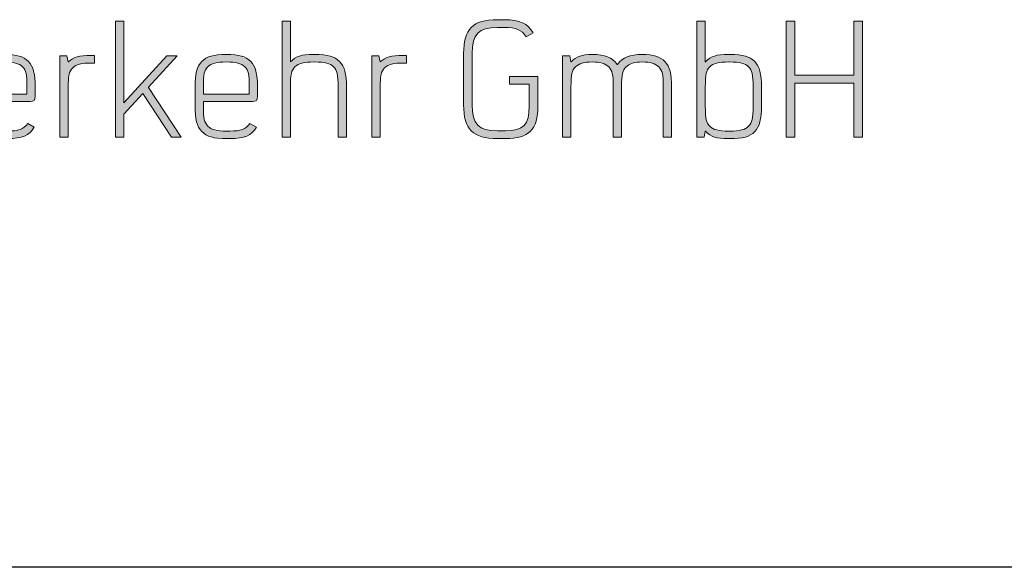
# Model space of a CAD drawing. Header units: metres. Extents: x 0 to 0.185, y 0 to 0.12.
# Tile 4 of 7: x 0.015 to 0.031, y 0.102 to 0.111. Entities that reach past the tile are written whole.
import ezdxf

# ---------------------------------------------------------------- set-up
doc = ezdxf.new("R2010")
doc.units = ezdxf.units.M
doc.header["$MEASUREMENT"] = 0
doc.layers.add('RAM_Logo_MV', color=7, linetype='Continuous', lineweight=25, true_color=0xb5151d)
doc.layers.add('RAM_Stempel_MV', color=7, linetype='Continuous', lineweight=25)

# ---------------------------------------------------------------- blocks, each defined once
blk = doc.blocks.new('MV_Logo')
at = {"layer": 'RAM_Logo_MV', "true_color": 0x181512}
h = blk.add_hatch(color=250, dxfattribs=at)
h.dxf.hatch_style = 2
h.paths.add_polyline_path([(0.41352, 0.21742), (0.42233, 0.21742), (0.44378, 0.28824), (0.43826, 0.28824), (0.41819, 0.2222), (0.41756, 0.2222), (0.39759, 0.28824), (0.39207, 0.28824)])
edge = h.paths.add_edge_path()
edge.add_spline(control_points=[(0.48445, 0.2258), (0.48179, 0.2222), (0.47893, 0.22113), (0.47213, 0.22113), (0.47213, 0.22113), (0.47043, 0.22113), (0.47043, 0.22113), (0.46396, 0.22113), (0.46098, 0.22188), (0.45875, 0.22411), (0.45653, 0.22634), (0.45599, 0.22857), (0.45599, 0.23653), (0.45599, 0.23653), (0.45599, 0.23918), (0.45599, 0.23918), (0.45599, 0.23918), (0.48594, 0.23918), (0.48594, 0.23918), (0.48838, 0.23918), (0.48901, 0.23982), (0.48901, 0.24237), (0.48901, 0.24237), (0.48901, 0.24768), (0.48901, 0.24768), (0.48901, 0.25649), (0.48796, 0.26042), (0.48487, 0.26361), (0.48179, 0.26679), (0.47797, 0.26785), (0.47001, 0.26785), (0.46205, 0.26785), (0.45812, 0.26679), (0.45504, 0.26361), (0.45196, 0.26031), (0.4509, 0.25649), (0.4509, 0.24768), (0.4509, 0.24768), (0.4509, 0.23685), (0.4509, 0.23685), (0.4509, 0.22804), (0.45196, 0.22411), (0.45504, 0.22092), (0.45822, 0.21763), (0.46183, 0.21657), (0.47043, 0.21657), (0.47043, 0.21657), (0.47213, 0.21657), (0.47213, 0.21657), (0.48127, 0.21657), (0.4853, 0.21827), (0.48849, 0.22347), (0.48849, 0.22347), (0.48445, 0.2258), (0.48445, 0.2258), (0.48445, 0.2258), (0.48445, 0.2258), (0.48445, 0.2258)], knot_values=[0, 0, 0, 0, 1, 1, 1, 2, 2, 2, 3, 3, 3, 4, 4, 4, 5, 5, 5, 6, 6, 6, 7, 7, 7, 8, 8, 8, 9, 9, 9, 10, 10, 10, 11, 11, 11, 12, 12, 12, 13, 13, 13, 14, 14, 14, 15, 15, 15, 16, 16, 16, 17, 17, 17, 18, 18, 18, 19, 19, 19, 19], degree=3, periodic=0)
edge = h.paths.add_edge_path()
edge.add_spline(control_points=[(0.45599, 0.24364), (0.45599, 0.24364), (0.45599, 0.248), (0.45599, 0.248), (0.45599, 0.25628), (0.45642, 0.25798), (0.45865, 0.26031), (0.46088, 0.26244), (0.46396, 0.26329), (0.47001, 0.26329), (0.47596, 0.26329), (0.47903, 0.26244), (0.48127, 0.26031), (0.48349, 0.25808), (0.48403, 0.25585), (0.48403, 0.248), (0.48403, 0.248), (0.48403, 0.24364), (0.48403, 0.24364), (0.48403, 0.24364), (0.45599, 0.24364), (0.45599, 0.24364), (0.45599, 0.24364), (0.45599, 0.24364), (0.45599, 0.24364)], knot_values=[0, 0, 0, 0, 1, 1, 1, 2, 2, 2, 3, 3, 3, 4, 4, 4, 5, 5, 5, 6, 6, 6, 7, 7, 7, 8, 8, 8, 8], degree=3, periodic=0)
edge = h.paths.add_edge_path()
edge.add_spline(control_points=[(0.50409, 0.21742), (0.50409, 0.21742), (0.50919, 0.21742), (0.50919, 0.21742), (0.50919, 0.21742), (0.50919, 0.24736), (0.50919, 0.24736), (0.50919, 0.25522), (0.50972, 0.25745), (0.51195, 0.25968), (0.51418, 0.26191), (0.51715, 0.26265), (0.52363, 0.26265), (0.52363, 0.26265), (0.52533, 0.26265), (0.52533, 0.26265), (0.52533, 0.26265), (0.52533, 0.26722), (0.52533, 0.26722), (0.52533, 0.26722), (0.52331, 0.26722), (0.52331, 0.26722), (0.51556, 0.26722), (0.5128, 0.26647), (0.50929, 0.26329), (0.50929, 0.26329), (0.50919, 0.26329), (0.50919, 0.26329), (0.50919, 0.26329), (0.50845, 0.267), (0.50845, 0.267), (0.50845, 0.267), (0.50409, 0.267), (0.50409, 0.267), (0.50409, 0.267), (0.50409, 0.21742), (0.50409, 0.21742), (0.50409, 0.21742), (0.50409, 0.21742), (0.50409, 0.21742)], knot_values=[0, 0, 0, 0, 1, 1, 1, 2, 2, 2, 3, 3, 3, 4, 4, 4, 5, 5, 5, 6, 6, 6, 7, 7, 7, 8, 8, 8, 9, 9, 9, 10, 10, 10, 11, 11, 11, 12, 12, 12, 13, 13, 13, 13], degree=3, periodic=0)
h.paths.add_polyline_path([(0.53807, 0.21742), (0.54317, 0.21742), (0.54317, 0.23143), (0.55474, 0.24407), (0.55485, 0.24407), (0.57226, 0.21742), (0.57821, 0.21742), (0.55824, 0.24778), (0.55824, 0.24789), (0.57576, 0.267), (0.5695, 0.267), (0.54327, 0.23844), (0.54317, 0.23844), (0.54317, 0.28824), (0.53807, 0.28824)])
edge = h.paths.add_edge_path()
edge.add_spline(control_points=[(0.62025, 0.2258), (0.6176, 0.2222), (0.61473, 0.22113), (0.60794, 0.22113), (0.60794, 0.22113), (0.60624, 0.22113), (0.60624, 0.22113), (0.59976, 0.22113), (0.59679, 0.22188), (0.59456, 0.22411), (0.59233, 0.22634), (0.5918, 0.22857), (0.5918, 0.23653), (0.5918, 0.23653), (0.5918, 0.23918), (0.5918, 0.23918), (0.5918, 0.23918), (0.62174, 0.23918), (0.62174, 0.23918), (0.62418, 0.23918), (0.62482, 0.23982), (0.62482, 0.24237), (0.62482, 0.24237), (0.62482, 0.24768), (0.62482, 0.24768), (0.62482, 0.25649), (0.62376, 0.26042), (0.62068, 0.26361), (0.6176, 0.26679), (0.61378, 0.26785), (0.60581, 0.26785), (0.59785, 0.26785), (0.59392, 0.26679), (0.59084, 0.26361), (0.58776, 0.26031), (0.5867, 0.25649), (0.5867, 0.24768), (0.5867, 0.24768), (0.5867, 0.23685), (0.5867, 0.23685), (0.5867, 0.22804), (0.58776, 0.22411), (0.59084, 0.22092), (0.59403, 0.21763), (0.59764, 0.21657), (0.60624, 0.21657), (0.60624, 0.21657), (0.60794, 0.21657), (0.60794, 0.21657), (0.61707, 0.21657), (0.6211, 0.21827), (0.62429, 0.22347), (0.62429, 0.22347), (0.62025, 0.2258), (0.62025, 0.2258), (0.62025, 0.2258), (0.62025, 0.2258), (0.62025, 0.2258)], knot_values=[0, 0, 0, 0, 1, 1, 1, 2, 2, 2, 3, 3, 3, 4, 4, 4, 5, 5, 5, 6, 6, 6, 7, 7, 7, 8, 8, 8, 9, 9, 9, 10, 10, 10, 11, 11, 11, 12, 12, 12, 13, 13, 13, 14, 14, 14, 15, 15, 15, 16, 16, 16, 17, 17, 17, 18, 18, 18, 19, 19, 19, 19], degree=3, periodic=0)
edge = h.paths.add_edge_path()
edge.add_spline(control_points=[(0.5918, 0.24364), (0.5918, 0.24364), (0.5918, 0.248), (0.5918, 0.248), (0.5918, 0.25628), (0.59222, 0.25798), (0.59445, 0.26031), (0.59668, 0.26244), (0.59976, 0.26329), (0.60581, 0.26329), (0.61176, 0.26329), (0.61484, 0.26244), (0.61707, 0.26031), (0.6193, 0.25808), (0.61983, 0.25585), (0.61983, 0.248), (0.61983, 0.248), (0.61983, 0.24364), (0.61983, 0.24364), (0.61983, 0.24364), (0.5918, 0.24364), (0.5918, 0.24364), (0.5918, 0.24364), (0.5918, 0.24364), (0.5918, 0.24364)], knot_values=[0, 0, 0, 0, 1, 1, 1, 2, 2, 2, 3, 3, 3, 4, 4, 4, 5, 5, 5, 6, 6, 6, 7, 7, 7, 8, 8, 8, 8], degree=3, periodic=0)
edge = h.paths.add_edge_path()
edge.add_spline(control_points=[(0.6399, 0.21742), (0.6399, 0.21742), (0.64499, 0.21742), (0.64499, 0.21742), (0.64499, 0.21742), (0.64499, 0.24789), (0.64499, 0.24789), (0.64499, 0.25585), (0.64552, 0.25808), (0.64775, 0.26031), (0.64998, 0.26254), (0.65296, 0.26329), (0.65943, 0.26329), (0.65943, 0.26329), (0.65965, 0.26329), (0.65965, 0.26329), (0.66612, 0.26329), (0.6691, 0.26254), (0.67133, 0.26031), (0.67355, 0.25808), (0.67409, 0.25585), (0.67409, 0.24789), (0.67409, 0.24789), (0.67409, 0.21742), (0.67409, 0.21742), (0.67409, 0.21742), (0.67918, 0.21742), (0.67918, 0.21742), (0.67918, 0.21742), (0.67918, 0.24757), (0.67918, 0.24757), (0.67918, 0.25639), (0.67812, 0.26031), (0.67504, 0.2635), (0.67185, 0.26679), (0.66814, 0.26785), (0.65965, 0.26785), (0.65965, 0.26785), (0.65912, 0.26785), (0.65912, 0.26785), (0.65158, 0.26785), (0.6486, 0.2669), (0.6451, 0.26339), (0.6451, 0.26339), (0.64499, 0.26339), (0.64499, 0.26339), (0.64499, 0.26339), (0.64499, 0.28824), (0.64499, 0.28824), (0.64499, 0.28824), (0.6399, 0.28824), (0.6399, 0.28824), (0.6399, 0.28824), (0.6399, 0.21742), (0.6399, 0.21742), (0.6399, 0.21742), (0.6399, 0.21742), (0.6399, 0.21742)], knot_values=[0, 0, 0, 0, 1, 1, 1, 2, 2, 2, 3, 3, 3, 4, 4, 4, 5, 5, 5, 6, 6, 6, 7, 7, 7, 8, 8, 8, 9, 9, 9, 10, 10, 10, 11, 11, 11, 12, 12, 12, 13, 13, 13, 14, 14, 14, 15, 15, 15, 16, 16, 16, 17, 17, 17, 18, 18, 18, 19, 19, 19, 19], degree=3, periodic=0)
edge = h.paths.add_edge_path()
edge.add_spline(control_points=[(0.69468, 0.21742), (0.69468, 0.21742), (0.69978, 0.21742), (0.69978, 0.21742), (0.69978, 0.21742), (0.69978, 0.24736), (0.69978, 0.24736), (0.69978, 0.25522), (0.70031, 0.25745), (0.70254, 0.25968), (0.70477, 0.26191), (0.70774, 0.26265), (0.71422, 0.26265), (0.71422, 0.26265), (0.71592, 0.26265), (0.71592, 0.26265), (0.71592, 0.26265), (0.71592, 0.26722), (0.71592, 0.26722), (0.71592, 0.26722), (0.7139, 0.26722), (0.7139, 0.26722), (0.70615, 0.26722), (0.70339, 0.26647), (0.69989, 0.26329), (0.69989, 0.26329), (0.69978, 0.26329), (0.69978, 0.26329), (0.69978, 0.26329), (0.69904, 0.267), (0.69904, 0.267), (0.69904, 0.267), (0.69468, 0.267), (0.69468, 0.267), (0.69468, 0.267), (0.69468, 0.21742), (0.69468, 0.21742), (0.69468, 0.21742), (0.69468, 0.21742), (0.69468, 0.21742)], knot_values=[0, 0, 0, 0, 1, 1, 1, 2, 2, 2, 3, 3, 3, 4, 4, 4, 5, 5, 5, 6, 6, 6, 7, 7, 7, 8, 8, 8, 9, 9, 9, 10, 10, 10, 11, 11, 11, 12, 12, 12, 13, 13, 13, 13], degree=3, periodic=0)
edge = h.paths.add_edge_path()
edge.add_spline(control_points=[(0.79609, 0.25447), (0.79609, 0.25447), (0.77878, 0.25447), (0.77878, 0.25447), (0.77878, 0.25447), (0.77878, 0.2497), (0.77878, 0.2497), (0.77878, 0.2497), (0.79088, 0.2497), (0.79088, 0.2497), (0.79088, 0.2497), (0.79088, 0.23632), (0.79088, 0.23632), (0.79088, 0.22506), (0.78727, 0.22134), (0.77634, 0.22134), (0.77634, 0.22134), (0.77145, 0.22134), (0.77145, 0.22134), (0.75977, 0.22134), (0.75605, 0.22517), (0.75605, 0.23717), (0.75605, 0.23717), (0.75605, 0.26838), (0.75605, 0.26838), (0.75605, 0.28049), (0.75977, 0.28431), (0.77145, 0.28431), (0.77145, 0.28431), (0.77559, 0.28431), (0.77559, 0.28431), (0.78292, 0.28431), (0.786, 0.28304), (0.78897, 0.27868), (0.78897, 0.27868), (0.79322, 0.28113), (0.79322, 0.28113), (0.78993, 0.28686), (0.78504, 0.28909), (0.77559, 0.28909), (0.77559, 0.28909), (0.77145, 0.28909), (0.77145, 0.28909), (0.75637, 0.28909), (0.75075, 0.28346), (0.75075, 0.26838), (0.75075, 0.26838), (0.75075, 0.23717), (0.75075, 0.23717), (0.75075, 0.2222), (0.75637, 0.21657), (0.77145, 0.21657), (0.77145, 0.21657), (0.77634, 0.21657), (0.77634, 0.21657), (0.79067, 0.21657), (0.79609, 0.22198), (0.79609, 0.23632), (0.79609, 0.23632), (0.79609, 0.25447), (0.79609, 0.25447), (0.79609, 0.25447), (0.79609, 0.25447), (0.79609, 0.25447)], knot_values=[0, 0, 0, 0, 1, 1, 1, 2, 2, 2, 3, 3, 3, 4, 4, 4, 5, 5, 5, 6, 6, 6, 7, 7, 7, 8, 8, 8, 9, 9, 9, 10, 10, 10, 11, 11, 11, 12, 12, 12, 13, 13, 13, 14, 14, 14, 15, 15, 15, 16, 16, 16, 17, 17, 17, 18, 18, 18, 19, 19, 19, 20, 20, 20, 21, 21, 21, 21], degree=3, periodic=0)
edge = h.paths.add_edge_path()
edge.add_spline(control_points=[(0.81127, 0.21742), (0.81127, 0.21742), (0.81636, 0.21742), (0.81636, 0.21742), (0.81636, 0.21742), (0.81636, 0.248), (0.81636, 0.248), (0.81636, 0.25585), (0.8169, 0.25808), (0.81913, 0.26031), (0.82114, 0.26233), (0.82443, 0.26329), (0.82932, 0.26329), (0.8341, 0.26329), (0.83739, 0.26233), (0.83941, 0.26031), (0.84164, 0.25808), (0.84217, 0.25585), (0.84217, 0.248), (0.84217, 0.248), (0.84217, 0.21742), (0.84217, 0.21742), (0.84217, 0.21742), (0.84726, 0.21742), (0.84726, 0.21742), (0.84726, 0.21742), (0.84726, 0.248), (0.84726, 0.248), (0.84726, 0.25585), (0.84779, 0.25808), (0.85002, 0.26031), (0.85204, 0.26233), (0.85533, 0.26329), (0.86001, 0.26329), (0.86468, 0.26329), (0.86797, 0.26233), (0.86999, 0.26031), (0.87222, 0.25808), (0.87275, 0.25585), (0.87275, 0.248), (0.87275, 0.248), (0.87275, 0.21742), (0.87275, 0.21742), (0.87275, 0.21742), (0.87784, 0.21742), (0.87784, 0.21742), (0.87784, 0.21742), (0.87784, 0.24757), (0.87784, 0.24757), (0.87784, 0.25639), (0.87689, 0.26031), (0.8737, 0.26361), (0.87094, 0.26647), (0.86659, 0.26785), (0.86001, 0.26785), (0.85204, 0.26785), (0.84811, 0.26626), (0.84482, 0.2618), (0.84482, 0.2618), (0.84461, 0.2618), (0.84461, 0.2618), (0.84132, 0.26626), (0.83739, 0.26785), (0.82932, 0.26785), (0.82305, 0.26785), (0.81976, 0.26668), (0.81647, 0.26339), (0.81647, 0.26339), (0.81636, 0.26339), (0.81636, 0.26339), (0.81636, 0.26339), (0.81562, 0.267), (0.81562, 0.267), (0.81562, 0.267), (0.81127, 0.267), (0.81127, 0.267), (0.81127, 0.267), (0.81127, 0.21742), (0.81127, 0.21742), (0.81127, 0.21742), (0.81127, 0.21742), (0.81127, 0.21742)], knot_values=[0, 0, 0, 0, 1, 1, 1, 2, 2, 2, 3, 3, 3, 4, 4, 4, 5, 5, 5, 6, 6, 6, 7, 7, 7, 8, 8, 8, 9, 9, 9, 10, 10, 10, 11, 11, 11, 12, 12, 12, 13, 13, 13, 14, 14, 14, 15, 15, 15, 16, 16, 16, 17, 17, 17, 18, 18, 18, 19, 19, 19, 20, 20, 20, 21, 21, 21, 22, 22, 22, 23, 23, 23, 24, 24, 24, 25, 25, 25, 26, 26, 26, 27, 27, 27, 27], degree=3, periodic=0)
edge = h.paths.add_edge_path()
edge.add_spline(control_points=[(0.89335, 0.21742), (0.89335, 0.21742), (0.8977, 0.21742), (0.8977, 0.21742), (0.8977, 0.21742), (0.89844, 0.22103), (0.89844, 0.22103), (0.89844, 0.22103), (0.89855, 0.22103), (0.89855, 0.22103), (0.90205, 0.21752), (0.90503, 0.21657), (0.91256, 0.21657), (0.91256, 0.21657), (0.9132, 0.21657), (0.9132, 0.21657), (0.9217, 0.21657), (0.92541, 0.21763), (0.9286, 0.22081), (0.93168, 0.22411), (0.93274, 0.22804), (0.93274, 0.23685), (0.93274, 0.23685), (0.93274, 0.24757), (0.93274, 0.24757), (0.93274, 0.25639), (0.93168, 0.26031), (0.9286, 0.2635), (0.92541, 0.26679), (0.9217, 0.26785), (0.9132, 0.26785), (0.9132, 0.26785), (0.91256, 0.26785), (0.91256, 0.26785), (0.90503, 0.26785), (0.90205, 0.2669), (0.89855, 0.26339), (0.89855, 0.26339), (0.89844, 0.26339), (0.89844, 0.26339), (0.89844, 0.26339), (0.89844, 0.28824), (0.89844, 0.28824), (0.89844, 0.28824), (0.89335, 0.28824), (0.89335, 0.28824), (0.89335, 0.28824), (0.89335, 0.21742), (0.89335, 0.21742), (0.89335, 0.21742), (0.89335, 0.21742), (0.89335, 0.21742)], knot_values=[0, 0, 0, 0, 1, 1, 1, 2, 2, 2, 3, 3, 3, 4, 4, 4, 5, 5, 5, 6, 6, 6, 7, 7, 7, 8, 8, 8, 9, 9, 9, 10, 10, 10, 11, 11, 11, 12, 12, 12, 13, 13, 13, 14, 14, 14, 15, 15, 15, 16, 16, 16, 17, 17, 17, 17], degree=3, periodic=0)
edge = h.paths.add_edge_path()
edge.add_spline(control_points=[(0.91278, 0.22113), (0.90641, 0.22113), (0.90333, 0.22188), (0.9011, 0.22411), (0.89887, 0.22644), (0.89844, 0.22814), (0.89844, 0.23642), (0.89844, 0.23642), (0.89844, 0.24789), (0.89844, 0.24789), (0.89844, 0.25628), (0.89887, 0.25798), (0.9011, 0.26031), (0.90333, 0.26254), (0.90641, 0.26329), (0.91278, 0.26329), (0.91278, 0.26329), (0.9132, 0.26329), (0.9132, 0.26329), (0.91968, 0.26329), (0.92265, 0.26254), (0.92488, 0.26031), (0.92711, 0.25808), (0.92764, 0.25585), (0.92764, 0.24789), (0.92764, 0.24789), (0.92764, 0.23642), (0.92764, 0.23642), (0.92764, 0.22857), (0.92711, 0.22634), (0.92488, 0.22411), (0.92265, 0.22188), (0.91968, 0.22113), (0.9132, 0.22113), (0.9132, 0.22113), (0.91278, 0.22113), (0.91278, 0.22113), (0.91278, 0.22113), (0.91278, 0.22113), (0.91278, 0.22113)], knot_values=[0, 0, 0, 0, 1, 1, 1, 2, 2, 2, 3, 3, 3, 4, 4, 4, 5, 5, 5, 6, 6, 6, 7, 7, 7, 8, 8, 8, 9, 9, 9, 10, 10, 10, 11, 11, 11, 12, 12, 12, 13, 13, 13, 13], degree=3, periodic=0)
h.paths.add_polyline_path([(0.94782, 0.21742), (0.95313, 0.21742), (0.95313, 0.25044), (0.98912, 0.25044), (0.98912, 0.21742), (0.99443, 0.21742), (0.99443, 0.28824), (0.98912, 0.28824), (0.98912, 0.25522), (0.95313, 0.25522), (0.95313, 0.28824), (0.94782, 0.28824)])
at = {"layer": 'RAM_Logo_MV', "color": 250, "lineweight": 0, "true_color": 0x181512}
for points in [[(0.53807, 0.21742), (0.54317, 0.21742), (0.54317, 0.23143), (0.55474, 0.24407), (0.55485, 0.24407), (0.57226, 0.21742), (0.57821, 0.21742), (0.55824, 0.24778), (0.55824, 0.24789), (0.57576, 0.267), (0.5695, 0.267), (0.54327, 0.23844), (0.54317, 0.23844), (0.54317, 0.28824), (0.53807, 0.28824), (0.53807, 0.21742), (0.53807, 0.21742)], [(0.94782, 0.21742), (0.95313, 0.21742), (0.95313, 0.25044), (0.98912, 0.25044), (0.98912, 0.21742), (0.99443, 0.21742), (0.99443, 0.28824), (0.98912, 0.28824), (0.98912, 0.25522), (0.95313, 0.25522), (0.95313, 0.28824), (0.94782, 0.28824), (0.94782, 0.21742), (0.94782, 0.21742)]]:
    blk.add_lwpolyline(points, dxfattribs=at)
for points, knots in [([(0.79609, 0.25447), (0.79609, 0.25447), (0.77878, 0.25447), (0.77878, 0.25447), (0.77878, 0.25447), (0.77878, 0.2497), (0.77878, 0.2497), (0.77878, 0.2497), (0.79088, 0.2497), (0.79088, 0.2497), (0.79088, 0.2497), (0.79088, 0.23632), (0.79088, 0.23632), (0.79088, 0.22506), (0.78727, 0.22134), (0.77634, 0.22134), (0.77634, 0.22134), (0.77145, 0.22134), (0.77145, 0.22134), (0.75977, 0.22134), (0.75605, 0.22517), (0.75605, 0.23717), (0.75605, 0.23717), (0.75605, 0.26838), (0.75605, 0.26838), (0.75605, 0.28049), (0.75977, 0.28431), (0.77145, 0.28431), (0.77145, 0.28431), (0.77559, 0.28431), (0.77559, 0.28431), (0.78292, 0.28431), (0.786, 0.28304), (0.78897, 0.27868), (0.78897, 0.27868), (0.79322, 0.28113), (0.79322, 0.28113), (0.78993, 0.28686), (0.78504, 0.28909), (0.77559, 0.28909), (0.77559, 0.28909), (0.77145, 0.28909), (0.77145, 0.28909), (0.75637, 0.28909), (0.75075, 0.28346), (0.75075, 0.26838), (0.75075, 0.26838), (0.75075, 0.23717), (0.75075, 0.23717), (0.75075, 0.2222), (0.75637, 0.21657), (0.77145, 0.21657), (0.77145, 0.21657), (0.77634, 0.21657), (0.77634, 0.21657), (0.79067, 0.21657), (0.79609, 0.22198), (0.79609, 0.23632), (0.79609, 0.23632), (0.79609, 0.25447), (0.79609, 0.25447), (0.79609, 0.25447), (0.79609, 0.25447), (0.79609, 0.25447)], [0, 0, 0, 0, 1, 1, 1, 2, 2, 2, 3, 3, 3, 4, 4, 4, 5, 5, 5, 6, 6, 6, 7, 7, 7, 8, 8, 8, 9, 9, 9, 10, 10, 10, 11, 11, 11, 12, 12, 12, 13, 13, 13, 14, 14, 14, 15, 15, 15, 16, 16, 16, 17, 17, 17, 18, 18, 18, 19, 19, 19, 20, 20, 20, 21, 21, 21, 21]), ([(0.6399, 0.21742), (0.6399, 0.21742), (0.64499, 0.21742), (0.64499, 0.21742), (0.64499, 0.21742), (0.64499, 0.24789), (0.64499, 0.24789), (0.64499, 0.25585), (0.64552, 0.25808), (0.64775, 0.26031), (0.64998, 0.26254), (0.65296, 0.26329), (0.65943, 0.26329), (0.65943, 0.26329), (0.65965, 0.26329), (0.65965, 0.26329), (0.66612, 0.26329), (0.6691, 0.26254), (0.67133, 0.26031), (0.67355, 0.25808), (0.67409, 0.25585), (0.67409, 0.24789), (0.67409, 0.24789), (0.67409, 0.21742), (0.67409, 0.21742), (0.67409, 0.21742), (0.67918, 0.21742), (0.67918, 0.21742), (0.67918, 0.21742), (0.67918, 0.24757), (0.67918, 0.24757), (0.67918, 0.25639), (0.67812, 0.26031), (0.67504, 0.2635), (0.67185, 0.26679), (0.66814, 0.26785), (0.65965, 0.26785), (0.65965, 0.26785), (0.65912, 0.26785), (0.65912, 0.26785), (0.65158, 0.26785), (0.6486, 0.2669), (0.6451, 0.26339), (0.6451, 0.26339), (0.64499, 0.26339), (0.64499, 0.26339), (0.64499, 0.26339), (0.64499, 0.28824), (0.64499, 0.28824), (0.64499, 0.28824), (0.6399, 0.28824), (0.6399, 0.28824), (0.6399, 0.28824), (0.6399, 0.21742), (0.6399, 0.21742), (0.6399, 0.21742), (0.6399, 0.21742), (0.6399, 0.21742)], [0, 0, 0, 0, 1, 1, 1, 2, 2, 2, 3, 3, 3, 4, 4, 4, 5, 5, 5, 6, 6, 6, 7, 7, 7, 8, 8, 8, 9, 9, 9, 10, 10, 10, 11, 11, 11, 12, 12, 12, 13, 13, 13, 14, 14, 14, 15, 15, 15, 16, 16, 16, 17, 17, 17, 18, 18, 18, 19, 19, 19, 19]), ([(0.89335, 0.21742), (0.89335, 0.21742), (0.8977, 0.21742), (0.8977, 0.21742), (0.8977, 0.21742), (0.89844, 0.22103), (0.89844, 0.22103), (0.89844, 0.22103), (0.89855, 0.22103), (0.89855, 0.22103), (0.90205, 0.21752), (0.90503, 0.21657), (0.91256, 0.21657), (0.91256, 0.21657), (0.9132, 0.21657), (0.9132, 0.21657), (0.9217, 0.21657), (0.92541, 0.21763), (0.9286, 0.22081), (0.93168, 0.22411), (0.93274, 0.22804), (0.93274, 0.23685), (0.93274, 0.23685), (0.93274, 0.24757), (0.93274, 0.24757), (0.93274, 0.25639), (0.93168, 0.26031), (0.9286, 0.2635), (0.92541, 0.26679), (0.9217, 0.26785), (0.9132, 0.26785), (0.9132, 0.26785), (0.91256, 0.26785), (0.91256, 0.26785), (0.90503, 0.26785), (0.90205, 0.2669), (0.89855, 0.26339), (0.89855, 0.26339), (0.89844, 0.26339), (0.89844, 0.26339), (0.89844, 0.26339), (0.89844, 0.28824), (0.89844, 0.28824), (0.89844, 0.28824), (0.89335, 0.28824), (0.89335, 0.28824), (0.89335, 0.28824), (0.89335, 0.21742), (0.89335, 0.21742), (0.89335, 0.21742), (0.89335, 0.21742), (0.89335, 0.21742)], [0, 0, 0, 0, 1, 1, 1, 2, 2, 2, 3, 3, 3, 4, 4, 4, 5, 5, 5, 6, 6, 6, 7, 7, 7, 8, 8, 8, 9, 9, 9, 10, 10, 10, 11, 11, 11, 12, 12, 12, 13, 13, 13, 14, 14, 14, 15, 15, 15, 16, 16, 16, 17, 17, 17, 17]), ([(0.48445, 0.2258), (0.48179, 0.2222), (0.47893, 0.22113), (0.47213, 0.22113), (0.47213, 0.22113), (0.47043, 0.22113), (0.47043, 0.22113), (0.46396, 0.22113), (0.46098, 0.22188), (0.45875, 0.22411), (0.45653, 0.22634), (0.45599, 0.22857), (0.45599, 0.23653), (0.45599, 0.23653), (0.45599, 0.23918), (0.45599, 0.23918), (0.45599, 0.23918), (0.48594, 0.23918), (0.48594, 0.23918), (0.48838, 0.23918), (0.48901, 0.23982), (0.48901, 0.24237), (0.48901, 0.24237), (0.48901, 0.24768), (0.48901, 0.24768), (0.48901, 0.25649), (0.48796, 0.26042), (0.48487, 0.26361), (0.48179, 0.26679), (0.47797, 0.26785), (0.47001, 0.26785), (0.46205, 0.26785), (0.45812, 0.26679), (0.45504, 0.26361), (0.45196, 0.26031), (0.4509, 0.25649), (0.4509, 0.24768), (0.4509, 0.24768), (0.4509, 0.23685), (0.4509, 0.23685), (0.4509, 0.22804), (0.45196, 0.22411), (0.45504, 0.22092), (0.45822, 0.21763), (0.46183, 0.21657), (0.47043, 0.21657), (0.47043, 0.21657), (0.47213, 0.21657), (0.47213, 0.21657), (0.48127, 0.21657), (0.4853, 0.21827), (0.48849, 0.22347), (0.48849, 0.22347), (0.48445, 0.2258), (0.48445, 0.2258), (0.48445, 0.2258), (0.48445, 0.2258), (0.48445, 0.2258)], [0, 0, 0, 0, 1, 1, 1, 2, 2, 2, 3, 3, 3, 4, 4, 4, 5, 5, 5, 6, 6, 6, 7, 7, 7, 8, 8, 8, 9, 9, 9, 10, 10, 10, 11, 11, 11, 12, 12, 12, 13, 13, 13, 14, 14, 14, 15, 15, 15, 16, 16, 16, 17, 17, 17, 18, 18, 18, 19, 19, 19, 19]), ([(0.50409, 0.21742), (0.50409, 0.21742), (0.50919, 0.21742), (0.50919, 0.21742), (0.50919, 0.21742), (0.50919, 0.24736), (0.50919, 0.24736), (0.50919, 0.25522), (0.50972, 0.25745), (0.51195, 0.25968), (0.51418, 0.26191), (0.51715, 0.26265), (0.52363, 0.26265), (0.52363, 0.26265), (0.52533, 0.26265), (0.52533, 0.26265), (0.52533, 0.26265), (0.52533, 0.26722), (0.52533, 0.26722), (0.52533, 0.26722), (0.52331, 0.26722), (0.52331, 0.26722), (0.51556, 0.26722), (0.5128, 0.26647), (0.50929, 0.26329), (0.50929, 0.26329), (0.50919, 0.26329), (0.50919, 0.26329), (0.50919, 0.26329), (0.50845, 0.267), (0.50845, 0.267), (0.50845, 0.267), (0.50409, 0.267), (0.50409, 0.267), (0.50409, 0.267), (0.50409, 0.21742), (0.50409, 0.21742), (0.50409, 0.21742), (0.50409, 0.21742), (0.50409, 0.21742)], [0, 0, 0, 0, 1, 1, 1, 2, 2, 2, 3, 3, 3, 4, 4, 4, 5, 5, 5, 6, 6, 6, 7, 7, 7, 8, 8, 8, 9, 9, 9, 10, 10, 10, 11, 11, 11, 12, 12, 12, 13, 13, 13, 13]), ([(0.62025, 0.2258), (0.6176, 0.2222), (0.61473, 0.22113), (0.60794, 0.22113), (0.60794, 0.22113), (0.60624, 0.22113), (0.60624, 0.22113), (0.59976, 0.22113), (0.59679, 0.22188), (0.59456, 0.22411), (0.59233, 0.22634), (0.5918, 0.22857), (0.5918, 0.23653), (0.5918, 0.23653), (0.5918, 0.23918), (0.5918, 0.23918), (0.5918, 0.23918), (0.62174, 0.23918), (0.62174, 0.23918), (0.62418, 0.23918), (0.62482, 0.23982), (0.62482, 0.24237), (0.62482, 0.24237), (0.62482, 0.24768), (0.62482, 0.24768), (0.62482, 0.25649), (0.62376, 0.26042), (0.62068, 0.26361), (0.6176, 0.26679), (0.61378, 0.26785), (0.60581, 0.26785), (0.59785, 0.26785), (0.59392, 0.26679), (0.59084, 0.26361), (0.58776, 0.26031), (0.5867, 0.25649), (0.5867, 0.24768), (0.5867, 0.24768), (0.5867, 0.23685), (0.5867, 0.23685), (0.5867, 0.22804), (0.58776, 0.22411), (0.59084, 0.22092), (0.59403, 0.21763), (0.59764, 0.21657), (0.60624, 0.21657), (0.60624, 0.21657), (0.60794, 0.21657), (0.60794, 0.21657), (0.61707, 0.21657), (0.6211, 0.21827), (0.62429, 0.22347), (0.62429, 0.22347), (0.62025, 0.2258), (0.62025, 0.2258), (0.62025, 0.2258), (0.62025, 0.2258), (0.62025, 0.2258)], [0, 0, 0, 0, 1, 1, 1, 2, 2, 2, 3, 3, 3, 4, 4, 4, 5, 5, 5, 6, 6, 6, 7, 7, 7, 8, 8, 8, 9, 9, 9, 10, 10, 10, 11, 11, 11, 12, 12, 12, 13, 13, 13, 14, 14, 14, 15, 15, 15, 16, 16, 16, 17, 17, 17, 18, 18, 18, 19, 19, 19, 19]), ([(0.69468, 0.21742), (0.69468, 0.21742), (0.69978, 0.21742), (0.69978, 0.21742), (0.69978, 0.21742), (0.69978, 0.24736), (0.69978, 0.24736), (0.69978, 0.25522), (0.70031, 0.25745), (0.70254, 0.25968), (0.70477, 0.26191), (0.70774, 0.26265), (0.71422, 0.26265), (0.71422, 0.26265), (0.71592, 0.26265), (0.71592, 0.26265), (0.71592, 0.26265), (0.71592, 0.26722), (0.71592, 0.26722), (0.71592, 0.26722), (0.7139, 0.26722), (0.7139, 0.26722), (0.70615, 0.26722), (0.70339, 0.26647), (0.69989, 0.26329), (0.69989, 0.26329), (0.69978, 0.26329), (0.69978, 0.26329), (0.69978, 0.26329), (0.69904, 0.267), (0.69904, 0.267), (0.69904, 0.267), (0.69468, 0.267), (0.69468, 0.267), (0.69468, 0.267), (0.69468, 0.21742), (0.69468, 0.21742), (0.69468, 0.21742), (0.69468, 0.21742), (0.69468, 0.21742)], [0, 0, 0, 0, 1, 1, 1, 2, 2, 2, 3, 3, 3, 4, 4, 4, 5, 5, 5, 6, 6, 6, 7, 7, 7, 8, 8, 8, 9, 9, 9, 10, 10, 10, 11, 11, 11, 12, 12, 12, 13, 13, 13, 13]), ([(0.81127, 0.21742), (0.81127, 0.21742), (0.81636, 0.21742), (0.81636, 0.21742), (0.81636, 0.21742), (0.81636, 0.248), (0.81636, 0.248), (0.81636, 0.25585), (0.8169, 0.25808), (0.81913, 0.26031), (0.82114, 0.26233), (0.82443, 0.26329), (0.82932, 0.26329), (0.8341, 0.26329), (0.83739, 0.26233), (0.83941, 0.26031), (0.84164, 0.25808), (0.84217, 0.25585), (0.84217, 0.248), (0.84217, 0.248), (0.84217, 0.21742), (0.84217, 0.21742), (0.84217, 0.21742), (0.84726, 0.21742), (0.84726, 0.21742), (0.84726, 0.21742), (0.84726, 0.248), (0.84726, 0.248), (0.84726, 0.25585), (0.84779, 0.25808), (0.85002, 0.26031), (0.85204, 0.26233), (0.85533, 0.26329), (0.86001, 0.26329), (0.86468, 0.26329), (0.86797, 0.26233), (0.86999, 0.26031), (0.87222, 0.25808), (0.87275, 0.25585), (0.87275, 0.248), (0.87275, 0.248), (0.87275, 0.21742), (0.87275, 0.21742), (0.87275, 0.21742), (0.87784, 0.21742), (0.87784, 0.21742), (0.87784, 0.21742), (0.87784, 0.24757), (0.87784, 0.24757), (0.87784, 0.25639), (0.87689, 0.26031), (0.8737, 0.26361), (0.87094, 0.26647), (0.86659, 0.26785), (0.86001, 0.26785), (0.85204, 0.26785), (0.84811, 0.26626), (0.84482, 0.2618), (0.84482, 0.2618), (0.84461, 0.2618), (0.84461, 0.2618), (0.84132, 0.26626), (0.83739, 0.26785), (0.82932, 0.26785), (0.82305, 0.26785), (0.81976, 0.26668), (0.81647, 0.26339), (0.81647, 0.26339), (0.81636, 0.26339), (0.81636, 0.26339), (0.81636, 0.26339), (0.81562, 0.267), (0.81562, 0.267), (0.81562, 0.267), (0.81127, 0.267), (0.81127, 0.267), (0.81127, 0.267), (0.81127, 0.21742), (0.81127, 0.21742), (0.81127, 0.21742), (0.81127, 0.21742), (0.81127, 0.21742)], [0, 0, 0, 0, 1, 1, 1, 2, 2, 2, 3, 3, 3, 4, 4, 4, 5, 5, 5, 6, 6, 6, 7, 7, 7, 8, 8, 8, 9, 9, 9, 10, 10, 10, 11, 11, 11, 12, 12, 12, 13, 13, 13, 14, 14, 14, 15, 15, 15, 16, 16, 16, 17, 17, 17, 18, 18, 18, 19, 19, 19, 20, 20, 20, 21, 21, 21, 22, 22, 22, 23, 23, 23, 24, 24, 24, 25, 25, 25, 26, 26, 26, 27, 27, 27, 27]), ([(0.45599, 0.24364), (0.45599, 0.24364), (0.45599, 0.248), (0.45599, 0.248), (0.45599, 0.25628), (0.45642, 0.25798), (0.45865, 0.26031), (0.46088, 0.26244), (0.46396, 0.26329), (0.47001, 0.26329), (0.47596, 0.26329), (0.47903, 0.26244), (0.48127, 0.26031), (0.48349, 0.25808), (0.48403, 0.25585), (0.48403, 0.248), (0.48403, 0.248), (0.48403, 0.24364), (0.48403, 0.24364), (0.48403, 0.24364), (0.45599, 0.24364), (0.45599, 0.24364), (0.45599, 0.24364), (0.45599, 0.24364), (0.45599, 0.24364)], [0, 0, 0, 0, 1, 1, 1, 2, 2, 2, 3, 3, 3, 4, 4, 4, 5, 5, 5, 6, 6, 6, 7, 7, 7, 8, 8, 8, 8]), ([(0.5918, 0.24364), (0.5918, 0.24364), (0.5918, 0.248), (0.5918, 0.248), (0.5918, 0.25628), (0.59222, 0.25798), (0.59445, 0.26031), (0.59668, 0.26244), (0.59976, 0.26329), (0.60581, 0.26329), (0.61176, 0.26329), (0.61484, 0.26244), (0.61707, 0.26031), (0.6193, 0.25808), (0.61983, 0.25585), (0.61983, 0.248), (0.61983, 0.248), (0.61983, 0.24364), (0.61983, 0.24364), (0.61983, 0.24364), (0.5918, 0.24364), (0.5918, 0.24364), (0.5918, 0.24364), (0.5918, 0.24364), (0.5918, 0.24364)], [0, 0, 0, 0, 1, 1, 1, 2, 2, 2, 3, 3, 3, 4, 4, 4, 5, 5, 5, 6, 6, 6, 7, 7, 7, 8, 8, 8, 8]), ([(0.91278, 0.22113), (0.90641, 0.22113), (0.90333, 0.22188), (0.9011, 0.22411), (0.89887, 0.22644), (0.89844, 0.22814), (0.89844, 0.23642), (0.89844, 0.23642), (0.89844, 0.24789), (0.89844, 0.24789), (0.89844, 0.25628), (0.89887, 0.25798), (0.9011, 0.26031), (0.90333, 0.26254), (0.90641, 0.26329), (0.91278, 0.26329), (0.91278, 0.26329), (0.9132, 0.26329), (0.9132, 0.26329), (0.91968, 0.26329), (0.92265, 0.26254), (0.92488, 0.26031), (0.92711, 0.25808), (0.92764, 0.25585), (0.92764, 0.24789), (0.92764, 0.24789), (0.92764, 0.23642), (0.92764, 0.23642), (0.92764, 0.22857), (0.92711, 0.22634), (0.92488, 0.22411), (0.92265, 0.22188), (0.91968, 0.22113), (0.9132, 0.22113), (0.9132, 0.22113), (0.91278, 0.22113), (0.91278, 0.22113), (0.91278, 0.22113), (0.91278, 0.22113), (0.91278, 0.22113)], [0, 0, 0, 0, 1, 1, 1, 2, 2, 2, 3, 3, 3, 4, 4, 4, 5, 5, 5, 6, 6, 6, 7, 7, 7, 8, 8, 8, 9, 9, 9, 10, 10, 10, 11, 11, 11, 12, 12, 12, 13, 13, 13, 13])]:
    blk.add_open_spline(points, degree=3, knots=knots, dxfattribs=at)

msp = doc.modelspace()

# ---------------------------------------------------------------- linework, layer by layer
at = {"layer": 'RAM_Stempel_MV'}
msp.add_line((0.185, 0.102222), (0, 0.102222), dxfattribs=at)

# ---------------------------------------------------------------- block references
at = {"layer": 'RAM_Stempel_MV', "color": 7, "linetype": 'Continuous', "xscale": 0.02540000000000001, "yscale": 0.02540000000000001, "zscale": 0.02540000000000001}
msp.add_blockref('MV_Logo', (0.003098, 0.103368), dxfattribs=at)

doc.saveas('drawing.dxf')
